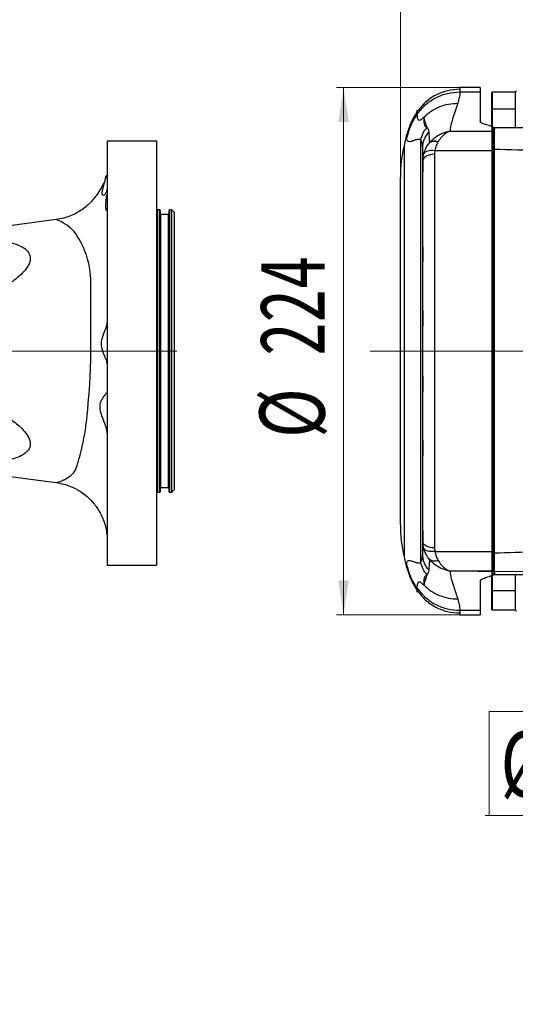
# Model space of a CAD drawing. Header units: millimetres. Extents: x -7 to 844, y 0 to 594.
# Tile 116 of 137: x 650 to 720, y 111 to 251. Entities that reach past the tile are written whole.
import ezdxf

# ---------------------------------------------------------------- set-up
doc = ezdxf.new("R2010")
doc.units = ezdxf.units.MM
doc.linetypes.add('CENTERX2', pattern=[20.32, 12.7, -2.54, 2.54, -2.54])
doc.styles.add('SLDTEXTSTYLE0', font='HYSWLONGFANGSONG.TTF', dxfattribs={"bigfont": 'bigfont'})
doc.styles.add('SLDTEXTSTYLE1', font='HYSWLONGFANGSONG.TTF')
doc.styles.add('SLDTEXTSTYLE2', font='HYSWLONGFANGSONG.TTF', dxfattribs={"bigfont": 'bigfont'})
doc.styles.add('SLDTEXTSTYLE3', font='HYSWLONGFANGSONG.TTF')
doc.dimstyles.new('SLDDIMSTYLE14', dxfattribs={"dimtxt": 9.875366, "dimasz": 4.884615, "dimexe": 0, "dimexo": 0.0625, "dimgap": 2.468842, "dimtad": 0, "dimtih": 1, "dimtoh": 1, "dimlfac": 5, "dimrnd": 1e-09, "dimzin": 12, "dimdsep": 46, "dimtxsty": 'SLDTEXTSTYLE3', "dimblk1": 'NONE', "dimblk2": 'NONE', "dimsah": 1, "dimcen": 0, "dimadec": 0, "dimazin": 3, "dimtfac": 1, "dimtdec": 3, "dimtmove": 0, "dimatfit": 3, "dimldrblk": 'NONE', "dimfxl": 1, "dimfrac": 2, "dimtolj": 1, "dimtzin": 12, "dimarcsym": 0})
doc.dimstyles.new('SLDDIMSTYLE4', dxfattribs={"dimtxt": 9.875366, "dimasz": 4.884615, "dimexe": 0, "dimexo": 0.0625, "dimgap": 2.468842, "dimtad": 2, "dimlfac": 3, "dimrnd": 1e-09, "dimzin": 12, "dimdsep": 46, "dimtxsty": 'SLDTEXTSTYLE3', "dimsah": 1, "dimcen": 0.09, "dimadec": 0, "dimazin": 3, "dimtfac": 1, "dimtdec": 3, "dimtofl": 0, "dimtmove": 0, "dimatfit": 3, "dimfxl": 1, "dimfrac": 2, "dimtolj": 1, "dimtzin": 12, "dimarcsym": 0})
doc.dimstyles.new('SLDDIMSTYLE7', dxfattribs={"dimtxt": 9.875366, "dimasz": 4.884615, "dimexe": 0, "dimexo": 0.0625, "dimgap": -2.468842, "dimtad": 0, "dimtih": 1, "dimtoh": 1, "dimlfac": 3, "dimrnd": 1e-09, "dimzin": 12, "dimdsep": 46, "dimtxsty": 'SLDTEXTSTYLE3', "dimsah": 1, "dimcen": 0, "dimadec": 0, "dimazin": 3, "dimtfac": 1, "dimtdec": 3, "dimtmove": 0, "dimatfit": 3, "dimfxl": 1, "dimfrac": 2, "dimtolj": 1, "dimarcsym": 0})
doc.dimstyles.new('SLDDIMSTYLE8', dxfattribs={"dimtxt": 9.875366, "dimasz": 4.884615, "dimexe": 0, "dimexo": 0.0625, "dimgap": 2.468842, "dimtad": 0, "dimtih": 1, "dimtoh": 1, "dimlfac": 3, "dimrnd": 1e-09, "dimzin": 12, "dimdsep": 46, "dimtxsty": 'SLDTEXTSTYLE3', "dimblk1": 'NONE', "dimblk2": 'NONE', "dimsah": 1, "dimcen": 0, "dimadec": 0, "dimazin": 3, "dimtol": 1, "dimtp": 0.015, "dimtfac": 1, "dimtdec": 3, "dimtmove": 0, "dimatfit": 3, "dimldrblk": 'NONE', "dimfxl": 1, "dimfrac": 2, "dimtolj": 1, "dimtzin": 12, "dimarcsym": 0})

# ---------------------------------------------------------------- blocks, each defined once
blk = doc.blocks.new('SW_NOTE_0_26')
at = {"color": 0, "linetype": 'Continuous', "lineweight": 18}
for p, q in [((0, -11.41), (86.62, -11.41)), ((86.62, -11.41), (0, -11.41)), ((0, -11.41), (86.62, -11.41)), ((86.62, -11.41), (0, -11.41)), ((0, -11.41), (86.62, -11.41)), ((86.62, -11.41), (0, -11.41))]:
    blk.add_line(p, q, dxfattribs=at)
at = {"color": 0, "linetype": 'Continuous', "lineweight": 18, "attachment_point": 1}
for s, insert, char_height, style in [('末端执行器安装面', (0, 9.55), 7.408, 'SLDTEXTSTYLE0'), ('End effector installation surface', (0, -1.83), 7.4083, 'SLDTEXTSTYLE1')]:
    blk.add_mtext(s, dxfattribs=dict(at, insert=insert, char_height=char_height, style=style))
blk = doc.blocks.new('SW_CENTERMARKSYMBOL_4')
at = {"color": 0, "linetype": 'Continuous', "lineweight": 18}
for p, q in [((0, 1.67), (0, 64.79)), ((-1.67, 0), (-86.52, 0)), ((0, 0), (-0.83, 0)), ((0, 0), (0, 0.83)), ((0, 0), (0, -0.83)), ((0, 0), (0.83, 0)), ((1.67, 0), (77.85, 0)), ((0, -1.67), (0, -52.47))]:
    blk.add_line(p, q, dxfattribs=at)
blk = doc.blocks.new('_D_22')
at = {"color": 7, "linetype": 'Continuous', "lineweight": 18}
for p, q in [((761.23, 229.96), (762.71, 239.24)), ((761.23, 229.96), (752.86, 177.29)), ((752.86, 177.29), (746.58, 137.84)), ((716.63, 137.84), (716.63, 152.6)), ((716.63, 152.6), (744.46, 152.6)), ((744.46, 152.6), (744.46, 137.84)), ((746.58, 137.84), (716.09, 137.84)), ((744.46, 137.84), (716.63, 137.84))]:
    blk.add_line(p, q, dxfattribs=at)
for points in [[(761.23, 229.96), (762.74, 234.66), (761.26, 234.9)], [(752.86, 177.29), (751.35, 172.58), (752.83, 172.35)]]:
    blk.add_solid(points, dxfattribs=at)
at = {"color": 7, "linetype": 'Continuous', "lineweight": 18, "char_height": 9.26, "attachment_point": 1, "style": 'SLDTEXTSTYLE3'}
for s, insert in [('%%c', (718.25, 149.77)), ('160', (729.87, 149.77))]:
    blk.add_mtext(s, dxfattribs=dict(at, insert=insert))
blk = doc.blocks.new('_D_23')
at = {"color": 7, "linetype": 'Continuous', "lineweight": 18}
for p, q in [((712.48, 240.96), (694.99, 240.96)), ((695.99, 240.96), (695.99, 166.29)), ((712.48, 166.29), (694.99, 166.29))]:
    blk.add_line(p, q, dxfattribs=at)
for points in [[(695.99, 240.96), (695.24, 236.07), (696.74, 236.07)], [(695.99, 166.29), (696.74, 171.17), (695.24, 171.17)]]:
    blk.add_solid(points, dxfattribs=at)
at = {"color": 7, "linetype": 'Continuous', "lineweight": 18, "char_height": 9.26, "attachment_point": 1, "rotation": 90, "style": 'SLDTEXTSTYLE3'}
for s, insert in [('224', (684.05, 202.95)), ('%%c', (684.05, 191.33))]:
    blk.add_mtext(s, dxfattribs=dict(at, insert=insert))
blk = doc.blocks.new('_D_24')
at = {"color": 7, "linetype": 'Continuous', "lineweight": 18}
for p, q in [((704.05, 222.81), (704.05, 255.27)), ((757.05, 248.4), (757.05, 255.27)), ((704.05, 254.27), (757.05, 254.27))]:
    blk.add_line(p, q, dxfattribs=at)
for points in [[(704.05, 254.27), (708.93, 253.52), (708.93, 255.02)], [(757.05, 254.27), (752.16, 255.02), (752.16, 253.52)]]:
    blk.add_solid(points, dxfattribs=at)
at = {"color": 7, "linetype": 'Continuous', "lineweight": 18, "insert": (724.06, 266.21), "char_height": 9.26, "attachment_point": 1, "style": 'SLDTEXTSTYLE3'}
blk.add_mtext('159', dxfattribs=at)
blk = doc.blocks.new('_D_28')
at = {"color": 7, "linetype": 'Continuous', "lineweight": 18}
blk.add_line((754.6, 285.29), (748.25, 285.29), dxfattribs=at)
at = {"color": 7, "linetype": 'Continuous', "lineweight": 18, "char_height": 9.26, "attachment_point": 1}
for s, insert, style in [('%%c', (657.56, 320.46), 'SLDTEXTSTYLE3'), ('10H7深15', (669.17, 320.46), 'SLDTEXTSTYLE2'), ('Depth 15', (665.33, 308.23), 'SLDTEXTSTYLE3')]:
    blk.add_mtext(s, dxfattribs=dict(at, insert=insert, style=style))
blk = doc.blocks.new('_None')
blk = doc.blocks.new('SW_CENTERMARKSYMBOL_5')
at = {"color": 0, "linetype": 'Continuous', "lineweight": 18}
for p, q in [((0, 1.67), (0, 44.78)), ((-1.67, 0), (-57.29, 0)), ((0, 0), (-0.83, 0)), ((0, 0), (0, 0.83)), ((0, 0), (0, -0.83)), ((0, 0), (0.83, 0)), ((1.67, 0), (57.04, 0)), ((0, -1.67), (0, -42.83))]:
    blk.add_line(p, q, dxfattribs=at)
blk = doc.blocks.new('_D_46')
at = {"color": 7, "linetype": 'Continuous', "lineweight": 18}
blk.add_line((688.9, 334.44), (722.79, 334.44), dxfattribs=at)
at = {"color": 7, "linetype": 'Continuous', "lineweight": 18, "char_height": 9.26, "attachment_point": 1}
for s, insert, style in [('通', (714.15, 346.37), 'SLDTEXTSTYLE2'), ('8-', (690.48, 346.37), 'SLDTEXTSTYLE3'), ('M20', (700.89, 346.37), 'SLDTEXTSTYLE3')]:
    blk.add_mtext(s, dxfattribs=dict(at, insert=insert, style=style))

msp = doc.modelspace()

# ---------------------------------------------------------------- linework, layer by layer
at = {"color": 7, "linetype": 'Continuous', "lineweight": 25}
for p, q in [((715.378393, 240.956202), (712.481028, 240.956202)), ((712.481028, 240.334427), (715.378393, 240.334427)), ((715.378393, 240.956202), (715.378393, 240.334427)), ((715.378393, 240.334427), (715.378393, 236.128957)), ((717.011727, 239.350594), (717.011727, 240.252775)), ((720.34506, 240.286108), (717.04506, 240.286108)), ((720.511727, 240.456202), (720.34506, 240.289536)), ((720.34506, 240.289536), (720.34506, 235.331436)), ((717.011727, 237.849681), (717.011727, 239.350594)), ((717.011727, 235.507475), (717.011727, 237.849681)), ((720.34506, 237.883015), (717.04506, 237.883015)), ((704.93364, 234.344305), (704.564672, 232.757383)), ((711.060037, 234.770078), (717.04506, 234.770078)), ((717.211727, 235.340475), (717.04506, 235.507141)), ((717.04506, 235.507141), (717.04506, 235.451626)), ((717.04506, 234.770078), (717.04506, 235.451626)), ((717.211727, 235.287735), (717.04506, 235.451626)), ((717.04506, 231.997762), (717.04506, 234.770078)), ((717.211727, 234.606187), (717.04506, 234.770078)), ((717.211727, 235.340475), (717.211727, 235.287735)), ((717.211727, 235.287735), (717.211727, 235.175344)), ((717.2126, 235.117853), (717.211727, 235.117007)), ((717.211727, 234.606187), (717.211727, 232.107717)), ((717.212602, 235.117855), (717.212515, 235.11777)), ((662.489858, 233.422869), (662.489858, 173.289536)), ((662.489858, 233.422869), (669.489858, 233.422869)), ((669.489858, 233.422869), (669.489858, 173.289536)), ((706.951921, 173.688127), (706.951921, 233.55761)), ((708.188037, 233.61695), (708.188037, 233.135152)), ((707.211727, 231.286006), (707.211727, 232.414257)), ((708.931966, 231.997762), (708.878393, 231.493372)), ((717.04506, 231.997762), (708.931966, 231.997762)), ((717.04506, 175.247976), (717.04506, 231.997762)), ((717.04506, 231.997762), (717.211727, 231.903179)), ((717.330916, 232.200298), (717.211727, 232.107717)), ((717.211727, 175.138021), (717.211727, 232.107717)), ((717.330916, 232.200298), (717.330916, 175.04544)), ((707.211727, 229.027987), (707.211727, 231.286006)), ((707.216079, 230.746965), (707.214931, 230.621939)), ((707.216079, 230.746965), (707.318872, 231.464124)), ((708.878393, 231.493372), (708.878393, 175.752366)), ((707.211727, 218.407075), (707.211727, 229.012682)), ((662.489858, 228.437605), (662.326575, 228.437605)), ((704.04506, 203.622869), (704.04506, 228.228091)), ((662.489858, 226.963398), (662.489696, 226.963398)), ((669.923192, 223.622869), (669.623192, 223.622869)), ((669.989858, 223.556202), (669.989858, 183.689536)), ((671.256525, 183.689536), (671.256525, 223.556202)), ((671.656525, 223.622869), (671.323192, 223.622869)), ((671.989858, 223.289536), (671.656525, 223.622869)), ((671.656525, 183.622869), (671.656525, 223.622869)), ((671.989858, 223.289536), (671.989858, 183.956202)), ((655.244243, 222.247864), (631.324728, 219.0988)), ((671.189858, 222.956202), (670.056525, 222.956202)), ((707.211727, 216.437786), (707.211727, 218.407075)), ((707.211727, 209.355044), (707.211727, 216.286292)), ((707.211727, 208.637325), (707.211727, 209.355044)), ((707.211727, 200.09238), (707.211727, 207.153358)), ((704.04506, 179.017647), (704.04506, 203.622869)), ((707.211727, 197.87511), (707.211727, 198.608413)), ((707.211727, 190.959446), (707.211727, 197.890694)), ((707.211727, 188.816509), (707.211727, 190.807952)), ((707.211727, 178.233056), (707.211727, 188.838663)), ((631.324728, 188.146938), (655.244243, 184.997874)), ((670.056525, 184.289536), (671.189858, 184.289536)), ((669.623192, 183.622869), (669.923192, 183.622869)), ((671.323192, 183.622869), (671.656525, 183.622869)), ((671.656525, 183.622869), (671.989858, 183.956202)), ((707.211727, 175.959732), (707.211727, 178.233056)), ((707.211727, 174.831481), (707.211727, 175.959732)), ((707.214931, 176.623798), (707.216079, 176.498773)), ((707.318872, 175.781614), (707.216079, 176.498773)), ((708.878393, 175.752366), (708.931966, 175.247976)), ((704.564672, 174.488355), (704.93364, 172.901432)), ((708.931966, 175.247976), (717.04506, 175.247976)), ((717.04506, 175.247976), (717.211727, 175.342559)), ((717.04506, 172.47566), (717.04506, 175.247976)), ((717.211727, 175.138021), (717.211727, 172.63955)), ((717.211727, 175.138021), (717.330916, 175.04544)), ((662.489858, 173.289536), (669.489858, 173.289536)), ((708.188037, 174.110586), (708.188037, 173.628788)), ((717.04506, 172.47566), (711.060037, 172.47566)), ((717.011727, 169.765539), (717.011727, 171.738263)), ((717.04506, 172.47566), (717.211727, 172.63955)), ((717.04506, 171.794112), (717.04506, 172.47566)), ((717.04506, 171.794112), (717.211727, 171.958003)), ((717.04506, 171.738597), (717.211727, 171.905263)), ((717.04506, 171.794112), (717.04506, 171.738597)), ((717.211727, 172.128731), (717.212592, 172.127893)), ((717.211727, 172.070394), (717.211727, 171.958003)), ((717.211727, 171.958003), (717.211727, 171.905263)), ((720.34506, 171.920551), (720.34506, 166.956202)), ((715.378393, 171.116781), (715.378393, 166.91131)), ((717.011727, 166.992963), (717.011727, 169.765539)), ((717.04506, 169.732206), (720.34506, 169.732206)), ((712.481028, 166.91131), (715.378393, 166.91131)), ((712.481028, 166.289536), (715.378393, 166.289536)), ((715.378393, 166.91131), (715.378393, 166.289536)), ((717.04506, 166.95963), (720.34506, 166.95963)), ((720.34506, 166.956202), (720.511727, 166.789536))]:
    msp.add_line(p, q, dxfattribs=at)
at = {"color": 8, "linetype": 'Continuous', "lineweight": 25}
for p, q in [((717.04506, 240.286108), (717.04506, 239.372507)), ((717.04506, 239.372507), (717.04506, 237.883015)), ((717.04506, 237.883015), (717.04506, 236.066988)), ((717.04506, 236.066988), (717.04506, 235.507141)), ((704.564672, 232.757383), (704.564672, 174.488355)), ((669.623192, 223.622869), (669.623192, 183.622869)), ((669.923192, 183.622869), (669.923192, 223.622869)), ((671.323192, 223.622869), (671.323192, 183.622869)), ((670.056525, 222.956202), (670.056525, 184.289536)), ((671.189858, 184.289536), (671.189858, 222.956202)), ((717.04506, 171.738597), (717.04506, 169.732206)), ((717.04506, 169.732206), (717.04506, 166.95963))]:
    msp.add_line(p, q, dxfattribs=at)
at = {"color": 7, "linetype": 'CENTERX2', "lineweight": 18, "ltscale": 4.333333}
msp.add_line((722.34506, 172.398873), (715.04506, 172.398873), dxfattribs=at)
at = {"color": 7, "linetype": 'Continuous', "lineweight": 25, "flags": 128}
for points in [[(708.931966, 231.997762), (708.6482, 232.026379), (708.373001, 232.025574), (708.11468, 231.995372), (707.881035, 231.936684), (707.679121, 231.851282), (707.515036, 231.741745), (707.393732, 231.611381), (707.318872, 231.464124)], [(708.878393, 231.493372), (708.565926, 231.476899), (708.264539, 231.428064), (707.984922, 231.348599), (707.73699, 231.241322), (707.529537, 231.110038), (707.369918, 230.959402), (707.263795, 230.794756), (707.214931, 230.621939)], [(708.878393, 175.752366), (708.565926, 175.768839), (708.264539, 175.817674), (707.984922, 175.897139), (707.73699, 176.004415), (707.529537, 176.1357), (707.369918, 176.286336), (707.263795, 176.450982), (707.214931, 176.623798)], [(708.931966, 175.247976), (708.6482, 175.219359), (708.373001, 175.220164), (708.11468, 175.250366), (707.881035, 175.309054), (707.679121, 175.394456), (707.515036, 175.503993), (707.393732, 175.634357), (707.318872, 175.781614)]]:
    msp.add_lwpolyline(points, dxfattribs=at)
at = {"color": 8, "linetype": 'Continuous', "lineweight": 25, "flags": 128}
msp.add_lwpolyline([(655.244243, 184.997874), (655.269356, 185.003661), (655.344714, 185.02277), (655.470315, 185.057939), (655.616309, 185.102642), (655.804171, 185.16639), (656.033902, 185.253785), (656.210913, 185.327589), (656.453966, 185.441038), (656.763063, 185.608514), (657.0631, 185.801005), (657.304031, 185.98329), (657.485855, 186.142968), (657.749144, 186.429533), (657.951772, 186.724963), (658.102949, 187.044953), (658.214928, 187.404152), (658.331555, 187.798799), (658.40002, 188.034794), (658.4829, 188.32653), (658.580195, 188.679385), (658.694476, 189.109891), (658.798312, 189.519561), (658.879989, 189.855328), (658.939507, 190.109008), (659.07308, 190.716094), (659.192511, 191.310775), (659.297799, 191.887352), (659.388944, 192.440772), (659.465946, 192.966591), (659.517005, 193.36833), (659.576385, 193.89242), (659.644087, 194.545312), (659.720109, 195.334029), (659.804452, 196.265643), (659.88619, 197.237725), (659.95674, 198.165457), (660.016102, 199.042971), (660.064275, 199.865514), (660.12371, 201.172033), (660.159372, 202.426901), (660.171261, 203.622869), (660.171267, 206.138585), (660.171267, 208.611257), (660.171261, 210.998575), (660.17126, 211.577239), (660.17126, 212.147386), (660.171261, 212.708404), (660.169923, 213.379559), (660.159614, 213.796787), (660.125443, 214.327384), (660.062914, 214.898679), (659.972786, 215.473989), (659.85506, 216.050265), (659.709736, 216.624221), (659.536814, 217.192335), (659.413511, 217.545488), (659.271792, 217.913743), (659.111657, 218.293856), (658.933105, 218.682236), (658.736137, 219.074937), (658.520753, 219.46765), (658.244997, 219.924475), (658.040733, 220.229388), (657.879918, 220.441077), (657.79605, 220.541109), (657.704526, 220.644286), (657.605346, 220.749994), (657.498509, 220.857576), (657.384015, 220.966334), (657.261865, 221.075526), (657.248763, 221.08681), (657.154417, 221.166045), (656.747372, 221.47349), (656.4446, 221.670642), (656.139706, 221.846927), (655.893908, 221.973876), (655.547212, 222.132166), (655.324499, 222.21991), (655.244243, 222.247864), (655.244243, 222.247864)], dxfattribs=at)
at = {"color": 7, "linetype": 'Continuous', "lineweight": 25}
for centre, radius, start, end in [((717.04506, 240.252775), 0.033333, 90, 180), ((717.04506, 237.849681), 0.033333, 90, 180), ((717.04506, 237.173808), 1.666667, 255.40767821, 270), ((708.868309, 232.054279), 1.277128, 67.03773579, 122.1852054), ((708.895128, 232.078558), 1.28139, 67.50975958, 122.49238437), ((724.04506, 228.228091), 20, 166.91098486, 180), ((669.623192, 223.756202), 0.133333, 180, 270), ((669.923192, 223.556202), 0.066667, 0, 90), ((671.323192, 223.556202), 0.066667, 90, 180), ((670.056525, 223.022869), 0.066667, 180, 270), ((671.189858, 223.022869), 0.066667, 270, 0), ((670.056525, 184.222869), 0.066667, 90, 180), ((671.189858, 184.222869), 0.066667, 0, 90), ((669.623192, 183.489536), 0.133333, 90, 180), ((669.923192, 183.689536), 0.066667, 270, 0), ((671.323192, 183.689536), 0.066667, 180, 270), ((724.04506, 179.017647), 20, 180, 193.08901514), ((708.868309, 175.191459), 1.277128, 237.8147946, 292.96226421), ((708.895128, 175.167179), 1.28139, 237.50761563, 292.49024042), ((717.04506, 170.07193), 1.666667, 90, 104.6252304), ((717.04506, 169.765539), 0.033333, 180, 270), ((717.04506, 166.992963), 0.033333, 180, 270)]:
    msp.add_arc(centre, radius, start, end, dxfattribs=at)
for centre, major_axis, ratio, start_param, end_param in [((703.890238, 229.373326), (4.979138, 4.979138), 0.0916366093, 5.6554154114, 5.6627972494), ((705.068749, 228.214443), (4.96568, 6.652358), 0.0879128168, 5.6295629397, 5.6369447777), ((703.890238, 177.872411), (4.979138, -4.979138), 0.0916366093, 0.6203880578, 0.6277698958), ((705.068749, 179.031295), (-4.96568, 6.652358), 0.0879128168, 3.7878331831, 3.7952150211)]:
    msp.add_ellipse(centre, major_axis=major_axis, ratio=ratio, start_param=start_param, end_param=end_param, dxfattribs=at)
for points, knots in [([(712.481028, 240.710437), (711.895945, 240.670437), (710.708093, 240.589229), (709.027024, 239.926162), (707.527225, 238.921943), (706.789377, 237.99382), (706.425947, 237.53667)], [0, 0, 0, 0, 0.2462784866, 0.5000015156, 0.7537237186, 1, 1, 1, 1]), ([(706.425947, 237.19121), (706.789377, 237.643842), (707.527224, 238.562792), (709.027021, 239.557225), (710.708089, 240.213993), (711.895945, 240.294683), (712.481028, 240.334427)], [0, 0, 0, 0, 0.2462772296, 0.5, 0.7537227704, 1, 1, 1, 1]), ([(712.481028, 240.334427), (712.47632, 240.206125), (712.466516, 239.938932), (712.396879, 239.538213), (712.296412, 239.132291), (712.216306, 238.865245), (712.176244, 238.731695)], [0, 0, 0, 0, 0.2399814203, 0.4997656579, 0.7498309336, 1, 1, 1, 1]), ([(707.39883, 236.785205), (707.725937, 237.072899), (708.386521, 237.653889), (709.576068, 238.261023), (710.853575, 238.658945), (711.738235, 238.707603), (712.176244, 238.731695)], [0, 0, 0, 0, 0.2476197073, 0.5000624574, 0.752473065, 1, 1, 1, 1]), ([(712.176244, 238.731695), (712.0647, 238.361906), (711.841583, 237.622228), (711.475036, 236.592707), (711.189657, 235.64203), (711.103232, 235.060649), (711.060037, 234.770078)], [0, 0, 0, 0, 0.2800623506, 0.5602017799, 0.7801913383, 1, 1, 1, 1]), ([(706.425947, 237.536607), (706.098924, 237.00953), (705.447697, 235.95992), (705.110533, 234.773368), (704.942682, 234.18266)], [0, 0, 0, 0, 0.5021642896, 1, 1, 1, 1]), ([(706.425947, 237.19121), (706.259502, 236.93625), (705.841255, 236.295583), (705.313099, 235.188931), (705.065753, 234.308811), (704.942682, 233.870891)], [0, 0, 0, 0, 0.24931511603, 0.62648266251, 1, 1, 1, 1]), ([(707.398815, 236.784201), (707.325364, 236.717433), (707.204247, 236.607334), (707.050288, 236.471332), (706.90239, 236.355011), (706.751509, 236.282812), (706.607882, 236.325302), (706.463819, 236.584697), (706.441067, 236.949067), (706.425947, 237.19121)], [0, 0, 0, 0, 0.0364629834, 0.0601263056, 0.0974415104, 0.1619596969, 0.2840237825, 0.5241964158, 1, 1, 1, 1]), ([(707.399949, 236.785667), (707.383102, 236.599157), (707.351028, 236.244063), (707.389124, 235.794567), (707.520165, 235.451994), (707.736386, 235.351021), (707.841629, 235.301874)], [0, 0, 0, 0, 0.2647979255, 0.5041445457, 0.7586462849, 1, 1, 1, 1]), ([(707.838454, 235.298702), (707.750075, 235.569915), (707.592283, 236.054142), (707.458754, 236.562594), (707.400014, 236.786265)], [0, 0, 0, 0, 0.5600934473, 1, 1, 1, 1]), ([(717.04506, 235.451626), (717.043777, 235.451955), (716.965158, 235.472163), (716.638823, 235.555936), (716.091922, 235.704915), (715.516066, 235.909512), (715.422928, 236.05797), (715.378393, 236.128957)], [0, 0, 0, 0, 0.0016095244, 0.0986279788, 0.4088742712, 0.7173469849, 1, 1, 1, 1]), ([(707.211727, 232.414257), (707.226428, 232.642744), (707.256118, 233.104166), (707.518486, 233.900122), (707.891791, 234.373817), (708.118825, 234.661904)], [0, 0, 0, 0, 0.2776361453, 0.5606787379, 1, 1, 1, 1]), ([(708.118825, 234.661904), (708.097741, 234.792759), (708.066084, 234.989234), (707.968111, 235.160086), (707.900298, 235.245916), (707.86023, 235.282287), (707.840193, 235.300475)], [0, 0, 0, 0, 0.4991350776, 0.7494418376, 0.8747041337, 1, 1, 1, 1]), ([(708.188037, 233.61695), (708.187674, 233.626855), (708.187039, 233.644207), (708.183308, 233.74001), (708.167085, 234.085505), (708.139813, 234.411227), (708.118825, 234.661904)], [0, 0, 0, 0, 0.0276044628, 0.0483605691, 0.2676099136, 1, 1, 1, 1]), ([(708.206782, 233.159363), (708.206786, 233.159367), (708.456075, 233.44972), (709.038158, 233.984894), (709.855426, 234.437317), (710.462625, 234.642835), (710.756794, 234.714771), (710.905902, 234.744341), (710.981799, 234.757625), (711.020371, 234.763922), (711.04022, 234.767043), (711.049508, 234.768475), (711.055281, 234.769357), (711.057926, 234.769758), (711.060037, 234.770078)], [0, 0, 0, 0, 0.0000047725, 0.320102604, 0.671801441, 0.8341164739, 0.9157036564, 0.9571960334, 0.9782924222, 0.9890007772, 0.9944294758, 0.9974475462, 0.9979633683, 1, 1, 1, 1]), ([(711.060037, 234.770078), (711.058557, 234.769572), (711.053184, 234.767734), (711.035341, 234.761543), (710.97712, 234.740589), (710.772096, 234.657935), (710.380288, 234.434816), (709.860144, 233.984263), (709.540383, 233.498227), (709.385293, 233.262491)], [0, 0, 0, 0, 0.0024200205, 0.0087859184, 0.0291879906, 0.0977281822, 0.3452697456, 0.6824444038, 1, 1, 1, 1]), ([(717.211727, 232.107717), (717.211727, 232.2427), (717.211727, 232.651248), (717.211727, 233.261327), (717.211727, 233.887646), (717.211727, 234.390679), (717.211727, 234.787299), (717.211727, 235.06246), (717.211727, 235.098677), (717.211727, 235.117007)], [0, 0, 0, 0, 0.0719479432, 0.2177635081, 0.3636216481, 0.5091498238, 0.6547065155, 0.8252323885, 1, 1, 1, 1]), ([(717.390271, 235.290223), (717.360742, 235.261531), (717.301652, 235.204117), (717.242295, 235.146618), (717.2126, 235.117853)], [0, 0, 0, 0, 0.4997263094, 1, 1, 1, 1]), ([(717.389204, 235.287212), (717.387839, 235.28438), (717.383231, 235.274822), (717.375461, 235.167161), (717.365265, 234.895669), (717.354789, 234.43288), (717.345117, 233.785246), (717.337034, 233.036893), (717.332955, 232.479136), (717.330916, 232.200298)], [0, 0, 0, 0, 0.0598093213, 0.2018505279, 0.3438809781, 0.5230389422, 0.7021318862, 0.8510882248, 1, 1, 1, 1]), ([(717.389924, 235.289536), (720.896422, 235.289536), (727.909991, 235.289536), (734.978524, 235.289536), (738.51308, 235.289536)], [0, 0, 0, 0, 0.4999590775, 1, 1, 1, 1]), ([(706.951921, 233.55761), (706.878127, 233.576217), (706.745266, 233.609716), (706.544041, 233.603152), (706.352264, 233.572811), (706.153181, 233.51718), (705.962333, 233.452521), (705.784168, 233.386081), (705.617336, 233.326875), (705.405069, 233.269474), (705.174754, 233.266149), (704.981169, 233.410849), (704.955443, 233.718354), (704.942682, 233.870891)], [0, 0, 0, 0, 0.0774038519, 0.1393593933, 0.2099967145, 0.2795261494, 0.3530489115, 0.4218651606, 0.4862226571, 0.5581305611, 0.7046089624, 0.8534716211, 1, 1, 1, 1]), ([(707.211727, 232.414257), (707.20206, 232.641152), (707.182655, 233.096612), (707.02902, 233.403569), (706.951921, 233.55761)], [0, 0, 0, 0, 0.4981675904, 1, 1, 1, 1]), ([(707.318872, 231.464124), (707.401265, 231.729812), (707.592564, 232.346689), (707.955269, 232.870681), (708.188033, 233.135147), (708.188037, 233.135152)], [0, 0, 0, 0, 0.4306951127, 0.9999900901, 1, 1, 1, 1]), ([(708.206782, 233.159363), (708.205506, 233.246968), (708.203228, 233.403412), (708.192679, 233.5517), (708.188037, 233.61695)], [0, 0, 0, 0, 0.5599765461, 1, 1, 1, 1]), ([(709.366549, 233.23021), (709.257864, 233.018261), (709.068108, 232.648212), (708.97272, 232.192472), (708.931966, 231.997762)], [0, 0, 0, 0, 0.57276040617, 1, 1, 1, 1]), ([(707.274953, 231.626337), (707.279885, 231.631876), (707.299768, 231.654206), (707.265562, 231.379194), (707.232639, 230.958551), (707.216079, 230.746965)], [0, 0, 0, 0, 0.1408596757, 0.5678470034, 1, 1, 1, 1]), ([(736.232946, 231.714459), (732.157302, 231.808708), (725.829501, 231.955038), (719.561713, 232.13592), (717.330916, 232.200298)], [0, 0, 0, 0, 0.6440853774, 1, 1, 1, 1]), ([(707.214931, 230.621939), (707.218461, 230.388829), (707.225554, 229.920338), (707.216351, 229.31621), (707.211727, 229.012682)], [0, 0, 0, 0, 0.49757671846, 1, 1, 1, 1]), ([(662.326575, 228.437605), (662.292993, 228.30168), (662.181609, 227.850842), (661.902738, 227.179205), (661.592307, 226.663978), (661.422564, 226.4357), (661.451009, 226.474764), (661.456809, 226.482729)], [0, 0, 0, 0, 0.1180697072, 0.39161587, 0.6940157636, 0.9376123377, 1, 1, 1, 1]), ([(662.489696, 226.963398), (662.470467, 226.723668), (662.431234, 226.234563), (662.183821, 225.786639), (661.949256, 225.645675), (661.810722, 225.71787), (661.743981, 225.914542), (661.797734, 226.353228), (662.005426, 227.105042), (662.205989, 227.837968), (662.301843, 228.31462), (662.326575, 228.437605)], [0, 0, 0, 0, 0.1251310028, 0.2552965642, 0.399264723, 0.4738539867, 0.5512852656, 0.6826419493, 0.808815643, 0.9506706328, 1, 1, 1, 1]), ([(661.450903, 226.486265), (661.340944, 226.295046), (661.108423, 225.890686), (660.685461, 225.315356), (660.193737, 224.748687), (659.597989, 224.178636), (658.917673, 223.650778), (658.135169, 223.169004), (657.282519, 222.76543), (656.308347, 222.429326), (655.606458, 222.309633), (655.244243, 222.247864)], [0, 0, 0, 0, 0.0848461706, 0.1794189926, 0.2742679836, 0.3733308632, 0.4962906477, 0.6049499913, 0.726357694, 0.8587846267, 1, 1, 1, 1]), ([(662.42078, 223.426732), (662.38212, 223.511082), (662.303407, 223.68282), (662.274463, 224.372132), (662.350272, 225.09131), (662.395551, 225.587576), (662.408995, 225.734924)], [0, 0, 0, 0, 0.2902134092, 0.5908742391, 0.878524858, 1, 1, 1, 1]), ([(636.543439, 219.446117), (637.425392, 219.497951), (639.189147, 219.601608), (641.769626, 219.656678), (644.2801, 219.616151), (646.362968, 219.452472), (647.920309, 219.207636), (648.992581, 218.957731), (649.886528, 218.657101), (650.709178, 218.235676), (651.278189, 217.729793), (651.588516, 217.097848), (651.600699, 216.468973), (651.343438, 215.80564), (650.96983, 215.235581), (650.397517, 214.580646), (649.500101, 213.783202), (648.252014, 212.892187), (646.357201, 211.758537), (643.89558, 210.504885), (640.853608, 209.208282), (637.746419, 208.06532), (635.647514, 207.392351), (634.599345, 207.056278)], [0, 0, 0, 0, 0.07053538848, 0.14105872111, 0.20937557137, 0.27763577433, 0.3180469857, 0.34777185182, 0.37753285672, 0.40709375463, 0.44030820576, 0.45903903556, 0.4872377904, 0.50785837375, 0.52783341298, 0.54785390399, 0.58101966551, 0.62395945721, 0.66697417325, 0.74992072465, 0.83316980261, 0.91668688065, 1, 1, 1, 1]), ([(707.211727, 218.407075), (707.216882, 218.082119), (707.227207, 217.431442), (707.216891, 216.668307), (707.211727, 216.286292)], [0, 0, 0, 0, 0.4994130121, 1, 1, 1, 1]), ([(707.211727, 214.468709), (707.211053, 214.776238), (707.209711, 215.389723), (707.211056, 216.08903), (707.211727, 216.437786)], [0, 0, 0, 0, 0.5012828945, 1, 1, 1, 1]), ([(707.211727, 209.355044), (707.216882, 208.998021), (707.227207, 208.283137), (707.216891, 207.530245), (707.211727, 207.153358)], [0, 0, 0, 0, 0.4994130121, 1, 1, 1, 1]), ([(707.211727, 206.593133), (707.211053, 206.927472), (707.209711, 207.594439), (707.211056, 208.290292), (707.211727, 208.637325)], [0, 0, 0, 0, 0.5012828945, 1, 1, 1, 1]), ([(662.489858, 201.836143), (662.462651, 201.99258), (662.402022, 202.34118), (662.085478, 203.015292), (661.837104, 203.670707), (661.679646, 204.272038), (661.659723, 204.979582), (661.877894, 205.862073), (662.231784, 206.68835), (662.461982, 207.327716), (662.482911, 207.587069), (662.489858, 207.673164)], [0, 0, 0, 0, 0.126209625, 0.281240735, 0.3609794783, 0.4404729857, 0.5430790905, 0.6453500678, 0.8119247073, 0.937566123, 1, 1, 1, 1]), ([(631.373568, 201.149465), (632.455236, 200.835535), (634.618862, 200.207592), (637.832201, 199.139774), (640.432356, 198.1693), (642.742635, 197.214726), (644.769942, 196.298788), (646.729955, 195.273054), (648.196039, 194.377152), (649.207816, 193.673846), (650.048566, 192.994404), (650.822238, 192.220252), (651.348238, 191.466705), (651.610718, 190.697602), (651.572819, 190.07124), (651.268587, 189.534214), (650.85425, 189.138484), (650.225923, 188.743749), (649.258515, 188.354645), (647.928384, 188.027546), (645.892677, 187.735769), (643.223969, 187.572002), (639.917841, 187.600409), (637.66808, 187.733226), (636.543439, 187.799621)], [0, 0, 0, 0, 0.0786878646, 0.1573968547, 0.2360399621, 0.2719171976, 0.3315068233, 0.3910451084, 0.4265658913, 0.4528507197, 0.4791701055, 0.5053030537, 0.5355067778, 0.5527928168, 0.5789823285, 0.5981233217, 0.6172983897, 0.6365167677, 0.6687313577, 0.7100694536, 0.7514730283, 0.8341418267, 0.9170885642, 1, 1, 1, 1]), ([(707.211727, 198.608413), (707.211053, 198.957276), (707.209711, 199.653218), (707.211056, 200.320046), (707.211727, 200.652605)], [0, 0, 0, 0, 0.5012828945, 1, 1, 1, 1]), ([(707.211727, 200.09238), (707.216882, 199.71641), (707.227207, 198.963587), (707.216891, 198.248605), (707.211727, 197.890694)], [0, 0, 0, 0, 0.4994130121, 1, 1, 1, 1]), ([(662.489858, 191.98387), (662.46582, 192.206389), (662.417883, 192.65012), (662.099301, 193.515878), (661.734806, 194.397389), (661.472737, 195.255636), (661.45001, 195.985941), (661.616191, 196.544999), (661.849567, 196.982911), (662.13773, 197.402304), (662.424832, 197.738615), (662.470458, 197.806927), (662.489858, 197.835973)], [0, 0, 0, 0, 0.1126902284, 0.2247191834, 0.3570545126, 0.4614920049, 0.547946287, 0.6341986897, 0.7064541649, 0.7806807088, 0.9067451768, 1, 1, 1, 1]), ([(707.211727, 190.807952), (707.211053, 191.15852), (707.209711, 191.857863), (707.211056, 192.471165), (707.211727, 192.777029)], [0, 0, 0, 0, 0.5012828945, 1, 1, 1, 1]), ([(707.211727, 190.959446), (707.216882, 190.578345), (707.227207, 189.815245), (707.216891, 189.164445), (707.211727, 188.838663)], [0, 0, 0, 0, 0.4994130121, 1, 1, 1, 1]), ([(655.244243, 184.997874), (655.606459, 184.936105), (656.308347, 184.816412), (657.282517, 184.480307), (658.135175, 184.076737), (658.917652, 183.594948), (659.598072, 183.067149), (660.193498, 182.496917), (660.686318, 181.930861), (661.119248, 181.334215), (661.500788, 180.69707), (661.816739, 180.043199), (662.083206, 179.343669), (662.297793, 178.576556), (662.457353, 177.693231), (662.478701, 177.064463), (662.489858, 176.735833)], [0, 0, 0, 0, 0.091776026, 0.1778404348, 0.256743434, 0.3273612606, 0.4072729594, 0.4716540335, 0.5332964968, 0.5947594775, 0.6558052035, 0.7188203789, 0.776161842, 0.8428176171, 0.9178477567, 1, 1, 1, 1]), ([(707.211727, 178.233056), (707.216314, 177.931589), (707.225508, 177.327429), (707.218462, 176.858659), (707.214931, 176.623798)], [0, 0, 0, 0, 0.4989848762, 1, 1, 1, 1]), ([(707.216079, 176.498773), (707.232518, 176.2882), (707.265278, 175.868589), (707.299783, 175.59253), (707.279888, 175.614306), (707.274882, 175.619785)], [0, 0, 0, 0, 0.42984003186, 0.85654850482, 1, 1, 1, 1]), ([(708.188037, 174.110586), (708.188033, 174.110591), (707.990227, 174.335338), (707.619469, 174.848808), (707.421217, 175.46402), (707.318872, 175.781614)], [0, 0, 0, 0, 0.00000990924, 0.48377070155, 1, 1, 1, 1]), ([(706.951921, 173.688127), (707.028527, 173.840885), (707.182353, 174.147622), (707.201909, 174.602923), (707.211727, 174.831481)], [0, 0, 0, 0, 0.49800682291, 1, 1, 1, 1]), ([(708.118825, 172.583833), (707.969618, 172.760827), (707.668785, 173.117685), (707.305483, 173.874337), (707.247147, 174.469878), (707.211727, 174.831481)], [0, 0, 0, 0, 0.2787848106, 0.562089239, 1, 1, 1, 1]), ([(708.931966, 175.247976), (708.982613, 175.015049), (709.081281, 174.561276), (709.273162, 174.194186), (709.366549, 174.015528)], [0, 0, 0, 0, 0.5133109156, 1, 1, 1, 1]), ([(717.211727, 172.128731), (717.211727, 172.131971), (717.211727, 172.141761), (717.211727, 172.255489), (717.211727, 172.515815), (717.211727, 172.90805), (717.211727, 173.455851), (717.211727, 174.178983), (717.211727, 174.814988), (717.211727, 175.138021)], [0, 0, 0, 0, 0.071934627, 0.2172958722, 0.3626441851, 0.5081610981, 0.6536485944, 0.8240850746, 1, 1, 1, 1]), ([(717.330916, 175.04544), (721.33291, 175.158369), (727.608033, 175.335443), (733.939431, 175.479203), (736.232946, 175.531279)], [0, 0, 0, 0, 0.6377553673, 1, 1, 1, 1]), ([(717.330916, 175.04544), (717.331846, 174.911532), (717.33466, 174.506467), (717.340202, 173.898638), (717.348388, 173.216287), (717.358268, 172.634931), (717.369076, 172.228042), (717.379511, 172.001056), (717.386058, 171.974103), (717.389213, 171.961116)], [0, 0, 0, 0, 0.0703404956, 0.2127777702, 0.3552509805, 0.5336851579, 0.7121771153, 0.8613067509, 1, 1, 1, 1]), ([(704.942682, 173.374847), (704.954274, 173.521588), (704.977707, 173.818213), (705.154942, 173.970321), (705.408958, 173.982801), (705.668032, 173.902788), (705.890277, 173.8199), (706.060616, 173.758889), (706.235607, 173.704291), (706.416264, 173.660364), (706.585225, 173.640176), (706.766692, 173.639879), (706.88473, 173.670626), (706.951921, 173.688127)], [0, 0, 0, 0, 0.1397644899, 0.2825218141, 0.421293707, 0.5593002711, 0.6197162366, 0.6838554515, 0.7518896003, 0.8107013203, 0.8761314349, 0.9294898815, 1, 1, 1, 1]), ([(706.425947, 170.054528), (706.259502, 170.309488), (705.841255, 170.950155), (705.313099, 172.056807), (705.065753, 172.936927), (704.942682, 173.374847)], [0, 0, 0, 0, 0.249315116, 0.6264826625, 1, 1, 1, 1]), ([(704.942682, 173.063078), (705.110533, 172.47237), (705.447697, 171.285818), (706.098924, 170.236208), (706.425947, 169.709131)], [0, 0, 0, 0, 0.4978357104, 1, 1, 1, 1]), ([(708.118825, 172.583833), (708.139813, 172.834511), (708.167085, 173.160233), (708.183308, 173.505728), (708.187039, 173.601531), (708.187674, 173.618883), (708.188037, 173.628788)], [0, 0, 0, 0, 0.7323900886, 0.951639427, 0.9723955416, 1, 1, 1, 1]), ([(708.188037, 173.628788), (708.193775, 173.712), (708.204021, 173.860589), (708.205938, 174.017387), (708.206782, 174.086375)], [0, 0, 0, 0, 0.5600212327, 1, 1, 1, 1]), ([(711.060037, 172.47566), (711.057926, 172.47598), (710.702923, 172.529817), (709.999346, 172.726296), (709.025631, 173.272505), (708.456075, 173.796018), (708.206786, 174.08637), (708.206782, 174.086375)], [0, 0, 0, 0, 0.00203746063, 0.34268464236, 0.67976710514, 0.99999505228, 1, 1, 1, 1]), ([(709.385293, 173.983246), (709.540383, 173.747511), (709.860144, 173.261475), (710.380288, 172.810922), (710.772096, 172.587803), (710.97712, 172.505149), (711.035341, 172.484194), (711.053184, 172.478003), (711.058557, 172.476166), (711.060037, 172.47566)], [0, 0, 0, 0, 0.3175555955, 0.6547302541, 0.9022718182, 0.9708120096, 0.9912140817, 0.9975799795, 1, 1, 1, 1]), ([(707.841629, 171.943864), (707.754942, 171.907238), (707.575418, 171.831387), (707.435827, 171.590347), (707.36753, 171.271955), (707.358971, 170.895111), (707.386416, 170.606161), (707.400228, 170.46074)], [0, 0, 0, 0, 0.1930139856, 0.3997198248, 0.5915848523, 0.7944551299, 1, 1, 1, 1]), ([(707.400254, 170.460508), (707.476538, 170.743448), (707.612778, 171.248769), (707.769488, 171.73365), (707.838454, 171.947036)], [0, 0, 0, 0, 0.5599201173, 1, 1, 1, 1]), ([(707.840193, 171.945263), (707.912839, 172.025729), (708.058395, 172.186955), (708.098657, 172.45138), (708.118825, 172.583833)], [0, 0, 0, 0, 0.4990911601, 1, 1, 1, 1]), ([(711.060037, 172.47566), (711.119183, 172.105934), (711.237535, 171.36612), (711.691713, 170.046661), (711.99224, 169.096187), (712.175904, 168.515314)], [0, 0, 0, 0, 0.2797863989, 0.5598479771, 1, 1, 1, 1]), ([(715.378393, 171.116781), (715.422928, 171.187768), (715.516066, 171.336226), (716.091922, 171.540823), (716.638823, 171.689801), (716.965158, 171.773575), (717.043777, 171.793782), (717.04506, 171.794112)], [0, 0, 0, 0, 0.2826530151, 0.5911257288, 0.9013720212, 0.9983904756, 1, 1, 1, 1]), ([(717.212592, 172.127893), (717.242292, 172.099122), (717.30166, 172.041613), (717.36076, 171.984188), (717.390295, 171.955492)], [0, 0, 0, 0, 0.5002722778, 1, 1, 1, 1]), ([(738.51308, 171.956202), (734.979045, 171.956202), (727.910511, 171.956202), (720.89694, 171.956202), (717.389924, 171.956202)], [0, 0, 0, 0, 0.4999671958, 1, 1, 1, 1]), ([(706.425947, 170.054528), (706.441019, 170.296742), (706.463699, 170.661218), (706.597565, 170.901443), (706.709163, 170.950507), (706.792542, 170.943349), (706.903089, 170.890279), (707.054652, 170.770906), (707.184419, 170.655892), (707.280788, 170.568435), (707.338582, 170.516011), (707.370002, 170.487531), (707.386988, 170.472249), (707.395689, 170.464195), (707.399541, 170.46094), (707.400074, 170.460558), (707.400225, 170.460483), (707.400245, 170.4605), (707.400254, 170.460508)], [0, 0, 0, 0, 0.47566656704, 0.71577097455, 0.77638288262, 0.83788432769, 0.9024014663, 0.93975112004, 0.96659237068, 0.98252371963, 0.99132757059, 0.99578187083, 0.99794674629, 0.9996200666, 0.99985298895, 0.99993506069, 0.99996899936, 1, 1, 1, 1]), ([(707.400254, 170.460508), (707.727222, 170.173057), (708.387564, 169.592523), (709.576574, 168.985797), (710.853617, 168.588063), (711.738002, 168.539406), (712.175904, 168.515314)], [0, 0, 0, 0, 0.2475748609, 0.5, 0.7524251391, 1, 1, 1, 1]), ([(706.425947, 170.054528), (706.789377, 169.601895), (707.527224, 168.682946), (709.027021, 167.688513), (710.708089, 167.031746), (711.895945, 166.951055), (712.481028, 166.911311)], [0, 0, 0, 0, 0.2462772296, 0.5, 0.7537227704, 1, 1, 1, 1]), ([(706.425947, 169.709068), (706.789377, 169.251918), (707.527225, 168.323795), (709.027024, 167.319576), (710.708093, 166.656509), (711.895945, 166.5753), (712.481028, 166.535301)], [0, 0, 0, 0, 0.2462762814, 0.4999984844, 0.7537215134, 1, 1, 1, 1]), ([(712.175904, 168.515314), (712.175947, 168.515161), (712.176326, 168.513801), (712.17772, 168.509082), (712.182782, 168.491804), (712.261458, 168.225901), (712.424328, 167.696309), (712.461714, 167.178709), (712.481028, 166.91131)], [0, 0, 0, 0, 0.00028589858, 0.00254614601, 0.00883243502, 0.03262544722, 0.50024342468, 1, 1, 1, 1])]:
    msp.add_open_spline(points, degree=3, knots=knots, dxfattribs=at)
at = {"color": 8, "linetype": 'Continuous', "lineweight": 25}
for points, knots in [([(712.481028, 240.906467), (712.481028, 240.909656), (712.481028, 240.917622), (712.481028, 240.553044), (712.481028, 240.334427)], [0, 0, 0, 0, 0.40035632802, 1, 1, 1, 1]), ([(706.425947, 237.19121), (706.425947, 237.376141), (706.425947, 237.746001), (706.425947, 237.825612), (706.425947, 237.591792), (706.425947, 237.494598)], [0, 0, 0, 0, 0.36881700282, 0.73763078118, 1, 1, 1, 1]), ([(704.942682, 233.870891), (704.942682, 234.051022), (704.942682, 234.351381), (704.942682, 234.344827), (704.942682, 234.342203)], [0, 0, 0, 0, 0.599719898, 1, 1, 1, 1]), ([(704.942682, 172.903535), (704.942682, 172.900911), (704.942682, 172.894357), (704.942682, 173.194716), (704.942682, 173.374847)], [0, 0, 0, 0, 0.400280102, 1, 1, 1, 1]), ([(706.425947, 169.75114), (706.425947, 169.653946), (706.425947, 169.420125), (706.425947, 169.499737), (706.425947, 169.869597), (706.425947, 170.054528)], [0, 0, 0, 0, 0.2623692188, 0.6311829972, 1, 1, 1, 1]), ([(712.481028, 166.91131), (712.481028, 166.692694), (712.481028, 166.328116), (712.481028, 166.336082), (712.481028, 166.339271)], [0, 0, 0, 0, 0.599643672, 1, 1, 1, 1])]:
    msp.add_open_spline(points, degree=3, knots=knots, dxfattribs=at)
at = {"color": 7, "linetype": 'Continuous', "lineweight": 25}
for points in [[(706.951921, 233.55761), (707.035495, 233.881709), (707.202643, 234.529905), (707.628634, 235.044551), (707.841629, 235.301874)], [(707.841629, 171.943864), (707.628634, 172.201187), (707.202643, 172.715833), (707.035495, 173.364029), (706.951921, 173.688127)]]:
    msp.add_open_spline(points, degree=3, dxfattribs=at)

# ---------------------------------------------------------------- block references
at = {"color": 7, "linetype": 'Continuous', "lineweight": 18}
for name, p in [('SW_CENTERMARKSYMBOL_4', (594.489858, 203.622869)), ('SW_CENTERMARKSYMBOL_5', (757.04506, 203.622869)), ('SW_NOTE_0_26', (517.765837, 124.440949))]:
    msp.add_blockref(name, p, dxfattribs=at)

# ---------------------------------------------------------------- dimensions: what is measured, and where the dimension line sits
for p1, text, dimstyle, picture, middle in [((3.431977, 2.05165), '8-M20通', 'SLDDIMSTYLE14', '_D_46', (706.637658, 340.548883)), ((3.197717, 0.941065), '%%c10H7深15\\PDepth 15', 'SLDDIMSTYLE8', '_D_28', (680.650764, 308.580071))]:
    dim = msp.add_diameter_dim_2p(p1=p1, p2=(0, 0), text=text, dimstyle=dimstyle, override={"dimpost": '<>'}, dxfattribs=at)
    dim.commit()
    dim.dimension.update_dxf_attribs({"geometry": picture, "text_midpoint": middle, "dimtype": 163})
dim = msp.add_linear_dim(base=(757.04506, 254.26874), p1=(704.04506, 222.807041), p2=(757.04506, 248.398704), dimstyle='SLDDIMSTYLE4', dxfattribs=at)
dim.commit()
dim.dimension.update_dxf_attribs({"geometry": '_D_24', "text_midpoint": (730.54506, 254.26874), "dimtype": 160})
dim = msp.add_linear_dim(base=(695.986758, 166.289536), p1=(712.481028, 240.956202), p2=(712.481028, 166.289536), angle=90, text='%%c<>', dimstyle='SLDDIMSTYLE4', dxfattribs=at)
dim.commit()
dim.dimension.update_dxf_attribs({"geometry": '_D_23', "text_midpoint": (695.986758, 203.622869), "dimtype": 160})
dim = msp.add_diameter_dim_2p(p1=(752.857156, 177.287103), p2=(761.232963, 229.958635), dimstyle='SLDDIMSTYLE7', dxfattribs=at)
dim.commit()
dim.dimension.update_dxf_attribs({"geometry": '_D_22', "text_midpoint": (730.54506, 145.217783), "dimtype": 163})

doc.saveas('drawing.dxf')
